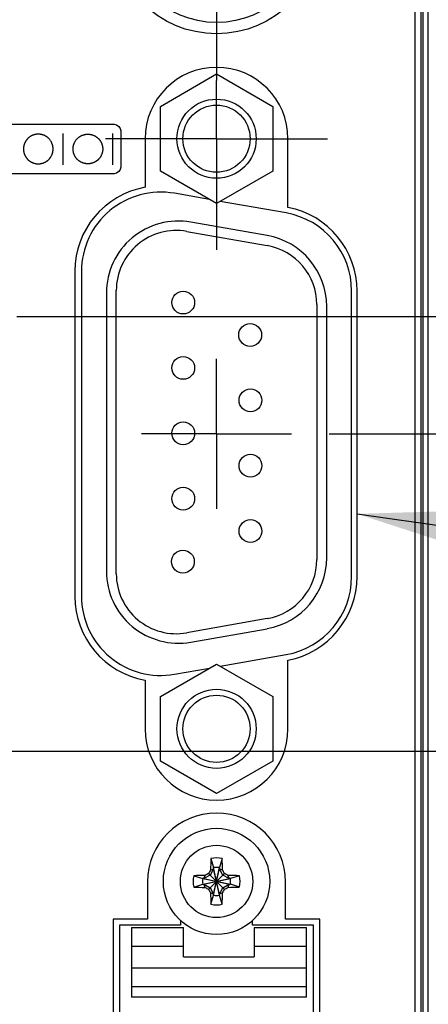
# Model space of a CAD drawing. Header units: inches. Extents: x 0.2 to 16.8, y 0.2 to 10.8.
# Tile 8 of 19: x 8.4 to 9.1, y 5.7 to 7.4. Entities that reach past the tile are written whole.
import ezdxf

# ---------------------------------------------------------------- set-up
doc = ezdxf.new("R2010")
doc.units = ezdxf.units.IN
doc.header["$LTSCALE"] = 0.935
doc.header["$MEASUREMENT"] = 0
doc.linetypes.add('CENTER', pattern=[0.6, 0.375, -0.075, 0.075, -0.075])
doc.layers.get('0').update_dxf_attribs({"linetype": 'CONTINUOUS'})
for name, color, linetype in [('DATUMCURVES', 7, 'CONTINUOUS'), ('DEFAULT_1', 7, 'CENTER'), ('DETAIL', 7, 'CONTINUOUS'), ('DIMENSIONS', 7, 'CONTINUOUS')]:
    doc.layers.add(name, color=color, linetype=linetype)
doc.styles.get("Standard").update_dxf_attribs({"font": 'txt', "width": 0.8})
doc.dimstyles.new('DIMSTYLE_1', dxfattribs={"dimtxt": 0.125, "dimasz": 0.18, "dimexe": 0.18, "dimexo": 0.0625, "dimgap": 0.09, "dimtad": 0, "dimtih": 1, "dimtoh": 1, "dimdec": 3, "dimzin": 4, "dimdsep": 46, "dimtxsty": 'STANDARD', "dimblk": '_FILLED', "dimblk1": '_FILLED', "dimblk2": '_FILLED', "dimcen": 0.09, "dimadec": 0, "dimazin": 0, "dimtp": 0.01, "dimtm": 0.01, "dimtfac": 1, "dimtdec": 3, "dimtofl": 0, "dimtmove": 0, "dimatfit": 3, "dimldrblk": '_FILLED', "dimfxl": 1, "dimtolj": 1, "dimtzin": 4, "dimarcsym": 0})
doc.dimstyles.get("Standard").update_dxf_attribs({"dimtxt": 0.125, "dimasz": 0.18, "dimexe": 0.18, "dimexo": 0.0625, "dimgap": 0.09, "dimtad": 0, "dimtih": 1, "dimtoh": 1, "dimdec": 3, "dimzin": 4, "dimdsep": 46, "dimtxsty": 'STANDARD', "dimblk": '_FILLED', "dimblk1": '_FILLED', "dimblk2": '_FILLED', "dimcen": 0.09, "dimadec": 0, "dimazin": 0, "dimtol": 1, "dimtp": 0.01, "dimtm": 0.01, "dimtfac": 1, "dimtdec": 3, "dimtofl": 0, "dimtmove": 0, "dimatfit": 3, "dimldrblk": '_FILLED', "dimfxl": 1, "dimtolj": 1, "dimtzin": 4, "dimarcsym": 0})

# ---------------------------------------------------------------- blocks, each defined once
blk = doc.blocks.new('*D7')
at = {"layer": 'DIMENSIONS', "color": 2, "linetype": 'CONTINUOUS'}
blk.add_line((8.9223, 6.7013), (10.0024, 6.7013), dxfattribs=at)
at = {"layer": 'DIMENSIONS', "color": 2, "linetype": 'CONTINUOUS', "insert": (10.0649, 6.7638), "char_height": 0.125, "width": 1.325, "attachment_point": 1, "line_spacing_factor": 0.9}
blk.add_mtext('3.427{\\Ftxt.shx;\\W1.000000;\\H0.125000; }[87.04]', dxfattribs=at)
blk = doc.blocks.new('_FILLED')
at = {"color": 0, "linetype": 'BYBLOCK'}
blk.add_solid([(0, 0), (-1, 0.1736), (-1, -0.1736)], dxfattribs=at)
blk = doc.blocks.new('*D8')
at = {"layer": 'DIMENSIONS', "color": 2, "linetype": 'CONTINUOUS'}
blk.add_line((8.4023, 6.8971), (10.0024, 6.8971), dxfattribs=at)
at = {"layer": 'DIMENSIONS', "color": 2, "linetype": 'CONTINUOUS', "insert": (10.0649, 6.9596), "char_height": 0.125, "width": 1.325, "attachment_point": 1, "line_spacing_factor": 0.9}
blk.add_mtext('3.623{\\Ftxt.shx;\\W1.000000;\\H0.125000; }[92.02]', dxfattribs=at)
blk = doc.blocks.new('*D9')
at = {"layer": 'DIMENSIONS', "color": 2, "linetype": 'CONTINUOUS'}
blk.add_line((9.0497, 7.5431), (10.0024, 7.5431), dxfattribs=at)
at = {"layer": 'DIMENSIONS', "color": 2, "linetype": 'CONTINUOUS', "insert": (10.0649, 7.6056), "char_height": 0.125, "width": 1.425, "attachment_point": 1, "line_spacing_factor": 0.9}
blk.add_mtext('4.269{\\Ftxt.shx;\\W1.000000;\\H0.125000; }[108.43]', dxfattribs=at)
blk = doc.blocks.new('*D10')
at = {"layer": 'DIMENSIONS', "color": 2, "linetype": 'CONTINUOUS'}
blk.add_line((8.8852, 8.0993), (10.0024, 8.0993), dxfattribs=at)
at = {"layer": 'DIMENSIONS', "color": 2, "linetype": 'CONTINUOUS', "insert": (10.0649, 8.1618), "char_height": 0.125, "width": 1.725, "attachment_point": 1, "line_spacing_factor": 0.9}
blk.add_mtext('2X 4.825{\\Ftxt.shx;\\W1.000000;\\H0.125000; }[122.55]', dxfattribs=at)
blk = doc.blocks.new('*D11')
at = {"layer": 'DIMENSIONS', "color": 2, "linetype": 'CONTINUOUS'}
blk.add_line((8.0239, 6.1723), (9.9426, 6.1723), dxfattribs=at)
at = {"layer": 'DIMENSIONS', "color": 2, "linetype": 'CONTINUOUS', "insert": (10.0051, 6.2348), "char_height": 0.125, "width": 1.325, "attachment_point": 1, "line_spacing_factor": 0.9}
blk.add_mtext('2.898{\\Ftxt.shx;\\W1.000000;\\H0.125000; }[73.61]', dxfattribs=at)
blk = doc.blocks.new('*D12')
at = {"layer": 'DIMENSIONS', "color": 2, "linetype": 'CONTINUOUS'}
for p, q in [((8.3534, 8.5064), (8.3534, 8.9298)), ((8.2148, 8.3332), (8.3534, 8.5064)), ((8.2148, 7.0846), (8.2148, 8.3332))]:
    blk.add_line(p, q, dxfattribs=at)
at = {"layer": 'DIMENSIONS', "color": 2, "linetype": 'CONTINUOUS', "insert": (8.2909, 8.9923), "char_height": 0.125, "width": 1.125, "attachment_point": 1, "rotation": 90, "line_spacing_factor": 0.9}
blk.add_mtext('.367{\\Ftxt.shx;\\W1.000000;\\H0.125000; }[9.32]', dxfattribs=at)
blk = doc.blocks.new('*D13')
at = {"layer": 'DIMENSIONS', "color": 2, "linetype": 'CONTINUOUS'}
blk.add_line((7.8802, 7.0846), (7.8802, 8.9298), dxfattribs=at)
at = {"layer": 'DIMENSIONS', "color": 2, "linetype": 'CONTINUOUS', "insert": (7.8177, 8.9923), "char_height": 0.125, "width": 1.225, "attachment_point": 1, "rotation": 90, "line_spacing_factor": 0.9}
blk.add_mtext('.701{\\Ftxt.shx;\\W1.000000;\\H0.125000; }[17.82]', dxfattribs=at)
blk = doc.blocks.new('*D14')
at = {"layer": 'DIMENSIONS', "color": 2, "linetype": 'CONTINUOUS'}
blk.add_line((7.5455, 7.0846), (7.5455, 8.9298), dxfattribs=at)
at = {"layer": 'DIMENSIONS', "color": 2, "linetype": 'CONTINUOUS', "insert": (7.483, 8.9923), "char_height": 0.125, "width": 1.325, "attachment_point": 1, "rotation": 90, "line_spacing_factor": 0.9}
blk.add_mtext('1.036{\\Ftxt.shx;\\W1.000000;\\H0.125000; }[26.32]', dxfattribs=at)
blk = doc.blocks.new('*D15')
at = {"layer": 'DIMENSIONS', "color": 2, "linetype": 'CONTINUOUS'}
blk.add_line((7.2109, 7.0846), (7.2109, 8.9298), dxfattribs=at)
at = {"layer": 'DIMENSIONS', "color": 2, "linetype": 'CONTINUOUS', "insert": (7.1484, 8.9923), "char_height": 0.125, "width": 1.325, "attachment_point": 1, "rotation": 90, "line_spacing_factor": 0.9}
blk.add_mtext('1.371{\\Ftxt.shx;\\W1.000000;\\H0.125000; }[34.82]', dxfattribs=at)
blk = doc.blocks.new('*D16')
at = {"layer": 'DIMENSIONS', "color": 2, "linetype": 'CONTINUOUS'}
blk.add_line((6.2298, 6.8323), (6.2298, 8.9298), dxfattribs=at)
at = {"layer": 'DIMENSIONS', "color": 2, "linetype": 'CONTINUOUS', "insert": (6.1673, 8.9923), "char_height": 0.125, "width": 1.325, "attachment_point": 1, "rotation": 90, "line_spacing_factor": 0.9}
blk.add_mtext('2.352{\\Ftxt.shx;\\W1.000000;\\H0.125000; }[59.74]', dxfattribs=at)
blk = doc.blocks.new('*D18')
at = {"layer": 'DIMENSIONS', "color": 2, "linetype": 'CONTINUOUS'}
blk.add_line((8.0927, 6.0923), (8.0927, 8.9326), dxfattribs=at)
at = {"layer": 'DIMENSIONS', "color": 2, "linetype": 'CONTINUOUS', "insert": (8.0302, 8.9951), "char_height": 0.125, "width": 1.225, "attachment_point": 1, "rotation": 90, "line_spacing_factor": 0.9}
blk.add_mtext('.489{\\Ftxt.shx;\\W1.000000;\\H0.125000; }[12.42]', dxfattribs=at)

msp = doc.modelspace()

# ---------------------------------------------------------------- linework, layer by layer
at = {"color": 7, "linetype": 'CONTINUOUS'}
for p, q in [((9.0757, 3.0794), (9.0757, 8.2173)), ((9.0657, 4.0913), (9.0657, 8.1876)), ((9.0786, 3.8173), (9.0786, 7.8173)), ((9.0872, 3.8173), (9.0872, 7.8173)), ((8.6412, 7.2473), (8.7347, 7.3013)), ((8.7347, 7.3013), (8.8282, 7.2473)), ((8.6412, 7.1393), (8.6412, 7.2473)), ((8.8282, 7.2473), (8.8282, 7.1393)), ((8.6157, 7.1933), (8.6157, 7.1123)), ((8.8537, 7.0788), (8.8537, 7.1933)), ((8.7347, 7.0853), (8.6412, 7.1393)), ((8.8282, 7.1393), (8.7347, 7.0853)), ((8.7232, 7.092), (8.6646, 7.1023)), ((8.8506, 7.0695), (8.7408, 7.0889)), ((8.819, 7.0319), (8.692, 7.0543)), ((8.685, 7.0388), (8.819, 7.0151)), ((8.4987, 6.9725), (8.4987, 6.4301)), ((8.5097, 6.9723), (8.5097, 6.4303)), ((8.5512, 6.9361), (8.5512, 6.4721)), ((8.5677, 6.4679), (8.5677, 6.9403)), ((8.9597, 6.4631), (8.9597, 6.9395)), ((8.9687, 6.4632), (8.9687, 6.9394)), ((8.9017, 6.9166), (8.9017, 6.4916)), ((8.9182, 6.4945), (8.9182, 6.9137)), ((8.819, 6.3931), (8.685, 6.3695)), ((8.692, 6.3539), (8.819, 6.3763)), ((8.7408, 6.3137), (8.8506, 6.3331)), ((8.8537, 6.2093), (8.8537, 6.3238)), ((8.6412, 6.2633), (8.7347, 6.3173)), ((8.6646, 6.3003), (8.7232, 6.3106)), ((8.7347, 6.3173), (8.8282, 6.2633)), ((8.6157, 6.2903), (8.6157, 6.2093)), ((8.6412, 6.1553), (8.6412, 6.2633)), ((8.8282, 6.2633), (8.8282, 6.1553)), ((8.7347, 6.1013), (8.6412, 6.1553)), ((8.8282, 6.1553), (8.7347, 6.1013)), ((8.7252, 5.9928), (8.7299, 5.9778)), ((8.7299, 5.9778), (8.7299, 5.9759)), ((8.7299, 5.9318), (8.7394, 5.9778)), ((8.7394, 5.9318), (8.7299, 5.9778)), ((8.7441, 5.9928), (8.7394, 5.9778)), ((8.7394, 5.9759), (8.7394, 5.9778)), ((8.6966, 5.9643), (8.7116, 5.9595)), ((8.7239, 5.9655), (8.7135, 5.9595)), ((8.7135, 5.9595), (8.7157, 5.9648)), ((8.7214, 5.9416), (8.7479, 5.9681)), ((8.7214, 5.9681), (8.7479, 5.9416)), ((8.7299, 5.9759), (8.7239, 5.9655)), ((8.7247, 5.9737), (8.7299, 5.9759)), ((8.7299, 5.9337), (8.7394, 5.9759)), ((8.7394, 5.9337), (8.7299, 5.9759)), ((8.7446, 5.9737), (8.7394, 5.9759)), ((8.7454, 5.9655), (8.7394, 5.9759)), ((8.7558, 5.9595), (8.7454, 5.9655)), ((8.7536, 5.9648), (8.7558, 5.9595)), ((8.7727, 5.9643), (8.7577, 5.9595)), ((8.6197, 5.9538), (8.6197, 5.8918)), ((8.6966, 5.9454), (8.7116, 5.9501)), ((8.7116, 5.9501), (8.7577, 5.9595)), ((8.7135, 5.9595), (8.7116, 5.9595)), ((8.7116, 5.9595), (8.7577, 5.9501)), ((8.7116, 5.9501), (8.7135, 5.9501)), ((8.7135, 5.9501), (8.7558, 5.9595)), ((8.7135, 5.9595), (8.7558, 5.9501)), ((8.7135, 5.9501), (8.7239, 5.9441)), ((8.7157, 5.9449), (8.7135, 5.9501)), ((8.7239, 5.9441), (8.7299, 5.9337)), ((8.7394, 5.9337), (8.7454, 5.9441)), ((8.7454, 5.9441), (8.7558, 5.9501)), ((8.7558, 5.9501), (8.7536, 5.9449)), ((8.7577, 5.9595), (8.7558, 5.9595)), ((8.7558, 5.9501), (8.7577, 5.9501)), ((8.7727, 5.9454), (8.7577, 5.9501)), ((8.8497, 5.8918), (8.8497, 5.9538)), ((8.7299, 5.9337), (8.7247, 5.9359)), ((8.7252, 5.9168), (8.7299, 5.9318)), ((8.7299, 5.9337), (8.7299, 5.9318)), ((8.7446, 5.9359), (8.7394, 5.9337)), ((8.7394, 5.9318), (8.7394, 5.9337)), ((8.7441, 5.9168), (8.7394, 5.9318)), ((8.6197, 5.8918), (8.5627, 5.8918)), ((8.5627, 5.8918), (8.5627, 4.5348)), ((8.6747, 5.8816), (8.5732, 5.8816)), ((8.5732, 5.8816), (8.5732, 4.5446)), ((8.6747, 5.8897), (8.6747, 5.8816)), ((8.7947, 5.8816), (8.7947, 5.8897)), ((8.8962, 5.8816), (8.7947, 5.8816)), ((8.9067, 5.8918), (8.8497, 5.8918)), ((8.8962, 4.5446), (8.8962, 5.8816)), ((8.9067, 4.5348), (8.9067, 5.8918)), ((8.5929, 5.878), (8.6795, 5.878)), ((8.5929, 5.878), (8.5929, 5.7619)), ((8.6795, 5.8288), (8.6795, 5.878)), ((8.7976, 5.878), (8.8843, 5.878)), ((8.7976, 5.878), (8.7976, 5.8288)), ((8.8843, 5.7619), (8.8843, 5.878)), ((8.6795, 5.8465), (8.5929, 5.8465)), ((8.8843, 5.8465), (8.7976, 5.8465)), ((8.6795, 5.8288), (8.7976, 5.8288)), ((8.5929, 5.8105), (8.8843, 5.8105)), ((8.8843, 5.7792), (8.5929, 5.7792)), ((8.8843, 5.7619), (8.5929, 5.7619))]:
    msp.add_line(p, q, dxfattribs=at)
for centre, radius in [((8.7347, 7.5433), 0.175), ((8.7347, 7.5431), 0.156), ((8.7347, 7.1933), 0.066), ((8.7347, 7.1933), 0.056), ((8.6792, 6.9201), 0.019), ((8.7907, 6.8661), 0.019), ((8.6792, 6.8111), 0.019), ((8.7912, 6.7571), 0.019), ((8.6792, 6.7021), 0.019), ((8.7912, 6.6481), 0.019), ((8.6792, 6.5931), 0.019), ((8.7912, 6.5391), 0.019), ((8.6787, 6.4881), 0.019), ((8.7347, 6.2093), 0.066), ((8.7347, 6.2093), 0.056), ((8.7347, 5.9548), 0.0886), ((8.7347, 5.9548), 0.0603)]:
    msp.add_circle(centre, radius, dxfattribs=at)
for centre, radius, start, end in [((8.7347, 7.1933), 0.119, 0, 180), ((8.6407, 6.9725), 0.142, 100.1401, 180), ((8.6417, 6.9723), 0.132, 80, 180), ((8.8267, 6.9394), 0.142, 0, 79.039), ((8.8277, 6.9395), 0.132, 0, 80), ((8.6712, 6.9361), 0.12, 80, 180), ((8.6677, 6.9403), 0.1, 80, 180), ((8.7982, 6.9137), 0.12, 0, 80), ((8.8017, 6.9166), 0.1, 0, 80), ((8.7982, 6.4945), 0.12, 280, 360), ((8.8017, 6.4916), 0.1, 280, 360), ((8.6712, 6.4721), 0.12, 180, 280), ((8.6677, 6.4679), 0.1, 180, 280), ((8.8277, 6.4631), 0.132, 280, 360), ((8.8267, 6.4632), 0.142, 280.961, 360), ((8.6407, 6.4301), 0.142, 180, 259.8599), ((8.6417, 6.4303), 0.132, 180, 280), ((8.7347, 6.2093), 0.119, 180, 360), ((8.7347, 5.9538), 0.115, 0, 180), ((8.7347, 5.9548), 0.0392, 76.0423, 103.9577), ((9.7788, 5.956), 1.0542, 177.9972, 179.0361), ((8.7347, 5.9548), 0.0235, 78.4043, 101.5957), ((7.7093, 5.9565), 1.0354, 0.9545, 2.0122), ((8.7347, 5.9548), 0.0392, 166.0423, 193.9577), ((8.733, 4.9295), 1.0354, 90.9545, 92.0122), ((9.5815, 4.4879), 1.7119, 120.161, 120.3803), ((10.204, 5.1065), 1.7148, 149.6199, 149.8389), ((7.2678, 5.1079), 1.7119, 30.161, 30.3803), ((7.8863, 4.4854), 1.7148, 59.6199, 59.8389), ((8.7358, 4.9107), 1.0542, 87.9972, 89.0361), ((8.7347, 5.9548), 0.0392, 346.0423, 13.9577), ((8.7335, 6.9989), 1.0542, 267.9972, 269.0361), ((8.7347, 5.9548), 0.0235, 168.4043, 191.5957), ((9.583, 7.4242), 1.7148, 239.6199, 239.8389), ((7.8878, 7.4217), 1.7119, 300.161, 300.3803), ((8.7363, 6.9802), 1.0354, 270.9545, 272.0122), ((8.7347, 5.9548), 0.0235, 348.4043, 11.5957), ((10.2016, 6.8017), 1.7119, 210.161, 210.3803), ((9.76, 5.9532), 1.0354, 180.9545, 182.0122), ((8.7347, 5.9548), 0.0235, 258.4043, 281.5957), ((7.6905, 5.9536), 1.0542, 357.9972, 359.0361), ((7.2653, 6.8031), 1.7148, 329.6199, 329.8389), ((8.7347, 5.9548), 0.0392, 256.0423, 283.9577)]:
    msp.add_arc(centre, radius, start, end, dxfattribs=at)
at = {"layer": 'DATUMCURVES', "color": 40, "linetype": 'CONTINUOUS'}
for p, q in [((8.3937, 7.2175), (8.5644, 7.2175)), ((8.4187, 7.1919), (8.4185, 7.1915)), ((8.419, 7.1922), (8.4187, 7.1919)), ((8.4192, 7.1924), (8.419, 7.1922)), ((8.4195, 7.1928), (8.4192, 7.1924)), ((8.4198, 7.1931), (8.4195, 7.1928)), ((8.4201, 7.1935), (8.4198, 7.1931)), ((8.4205, 7.1938), (8.4201, 7.1935)), ((8.4209, 7.1941), (8.4205, 7.1938)), ((8.4212, 7.1945), (8.4209, 7.1941)), ((8.4217, 7.1948), (8.4212, 7.1945)), ((8.4221, 7.1951), (8.4217, 7.1948)), ((8.4224, 7.1955), (8.4221, 7.1951)), ((8.4228, 7.1958), (8.4224, 7.1955)), ((8.4232, 7.1961), (8.4228, 7.1958)), ((8.4237, 7.1964), (8.4232, 7.1961)), ((8.4241, 7.1966), (8.4237, 7.1964)), ((8.4244, 7.197), (8.4241, 7.1966)), ((8.4249, 7.1972), (8.4244, 7.197)), ((8.4253, 7.1974), (8.4249, 7.1972)), ((8.4256, 7.1976), (8.4253, 7.1974)), ((8.426, 7.1979), (8.4256, 7.1976)), ((8.4263, 7.1981), (8.426, 7.1979)), ((8.4268, 7.1982), (8.4263, 7.1981)), ((8.4272, 7.1985), (8.4268, 7.1982)), ((8.4276, 7.1987), (8.4272, 7.1985)), ((8.4284, 7.199), (8.4276, 7.1987)), ((8.4289, 7.1991), (8.4284, 7.199)), ((8.4293, 7.1993), (8.4289, 7.1991)), ((8.4298, 7.1995), (8.4293, 7.1993)), ((8.4302, 7.1997), (8.4298, 7.1995)), ((8.4307, 7.1998), (8.4302, 7.1997)), ((8.4311, 7.1999), (8.4307, 7.1998)), ((8.4316, 7.2001), (8.4311, 7.1999)), ((8.4321, 7.2002), (8.4316, 7.2001)), ((8.4326, 7.2003), (8.4321, 7.2002)), ((8.433, 7.2004), (8.4326, 7.2003)), ((8.4334, 7.2005), (8.433, 7.2004)), ((8.4338, 7.2006), (8.4334, 7.2005)), ((8.4342, 7.2007), (8.4338, 7.2006)), ((8.4346, 7.2007), (8.4342, 7.2007)), ((8.4349, 7.2007), (8.4346, 7.2007)), ((8.4353, 7.2007), (8.4349, 7.2007)), ((8.4357, 7.2008), (8.4353, 7.2007)), ((8.4364, 7.2008), (8.4357, 7.2008)), ((8.4367, 7.2009), (8.4364, 7.2008)), ((8.4388, 7.2009), (8.4367, 7.2009)), ((8.4392, 7.2008), (8.4388, 7.2009)), ((8.44, 7.2008), (8.4392, 7.2008)), ((8.4404, 7.2007), (8.44, 7.2008)), ((8.4408, 7.2007), (8.4404, 7.2007)), ((8.4412, 7.2007), (8.4408, 7.2007)), ((8.4416, 7.2006), (8.4412, 7.2007)), ((8.4421, 7.2005), (8.4416, 7.2006)), ((8.4425, 7.2004), (8.4421, 7.2005)), ((8.4429, 7.2003), (8.4425, 7.2004)), ((8.4434, 7.2002), (8.4429, 7.2003)), ((8.4438, 7.2002), (8.4434, 7.2002)), ((8.4442, 7.2), (8.4438, 7.2002)), ((8.4447, 7.1999), (8.4442, 7.2)), ((8.4451, 7.1998), (8.4447, 7.1999)), ((8.4455, 7.1997), (8.4451, 7.1998)), ((8.4458, 7.1995), (8.4455, 7.1997)), ((8.4463, 7.1994), (8.4458, 7.1995)), ((8.4467, 7.1992), (8.4463, 7.1994)), ((8.447, 7.1991), (8.4467, 7.1992)), ((8.4474, 7.199), (8.447, 7.1991)), ((8.4478, 7.1988), (8.4474, 7.199)), ((8.4481, 7.1987), (8.4478, 7.1988)), ((8.4485, 7.1985), (8.4481, 7.1987)), ((8.4489, 7.1983), (8.4485, 7.1985)), ((8.4492, 7.1981), (8.4489, 7.1983)), ((8.4499, 7.1978), (8.4492, 7.1981)), ((8.4501, 7.1976), (8.4499, 7.1978)), ((8.4505, 7.1975), (8.4501, 7.1976)), ((8.4507, 7.1972), (8.4505, 7.1975)), ((8.4511, 7.1971), (8.4507, 7.1972)), ((8.4513, 7.1969), (8.4511, 7.1971)), ((8.4515, 7.1967), (8.4513, 7.1969)), ((8.4518, 7.1965), (8.4515, 7.1967)), ((8.4521, 7.1965), (8.4518, 7.1965)), ((8.4523, 7.1963), (8.4521, 7.1965)), ((8.4525, 7.1961), (8.4523, 7.1963)), ((8.4527, 7.1959), (8.4525, 7.1961)), ((8.4531, 7.1957), (8.4527, 7.1959)), ((8.4533, 7.1955), (8.4531, 7.1957)), ((8.4536, 7.1951), (8.4533, 7.1955)), ((8.454, 7.1949), (8.4536, 7.1951)), ((8.4544, 7.1945), (8.454, 7.1949)), ((8.4548, 7.194), (8.4544, 7.1945)), ((8.4553, 7.1935), (8.4548, 7.194)), ((8.4559, 7.193), (8.4553, 7.1935)), ((8.4565, 7.1924), (8.4559, 7.193)), ((8.4571, 7.1916), (8.4565, 7.1924)), ((8.4791, 7.1498), (8.4791, 7.2023)), ((8.5011, 7.1916), (8.5017, 7.1924)), ((8.5017, 7.1924), (8.5023, 7.193)), ((8.5023, 7.193), (8.5029, 7.1935)), ((8.5029, 7.1935), (8.5034, 7.194)), ((8.5034, 7.194), (8.5038, 7.1945)), ((8.5038, 7.1945), (8.5042, 7.1949)), ((8.5042, 7.1949), (8.5046, 7.1951)), ((8.5046, 7.1951), (8.5049, 7.1955)), ((8.5049, 7.1955), (8.5051, 7.1957)), ((8.5051, 7.1957), (8.5055, 7.1959)), ((8.5055, 7.1959), (8.5057, 7.1961)), ((8.5057, 7.1961), (8.5059, 7.1963)), ((8.5059, 7.1963), (8.5062, 7.1965)), ((8.5062, 7.1965), (8.5064, 7.1965)), ((8.5064, 7.1965), (8.5066, 7.1967)), ((8.5066, 7.1967), (8.5069, 7.1969)), ((8.5069, 7.1969), (8.5072, 7.1971)), ((8.5072, 7.1971), (8.5075, 7.1972)), ((8.5075, 7.1972), (8.5078, 7.1975)), ((8.5078, 7.1975), (8.5081, 7.1976)), ((8.5081, 7.1976), (8.5083, 7.1978)), ((8.5083, 7.1978), (8.5087, 7.198)), ((8.5087, 7.198), (8.509, 7.1981)), ((8.509, 7.1981), (8.5094, 7.1983)), ((8.5094, 7.1983), (8.5097, 7.1985)), ((8.5097, 7.1985), (8.5101, 7.1987)), ((8.5101, 7.1987), (8.5104, 7.1988)), ((8.5104, 7.1988), (8.5108, 7.199)), ((8.5108, 7.199), (8.5112, 7.1991)), ((8.5112, 7.1991), (8.5115, 7.1992)), ((8.5115, 7.1992), (8.512, 7.1994)), ((8.512, 7.1994), (8.5124, 7.1995)), ((8.5124, 7.1995), (8.5127, 7.1997)), ((8.5127, 7.1997), (8.5131, 7.1998)), ((8.5131, 7.1998), (8.5135, 7.1999)), ((8.5135, 7.1999), (8.514, 7.2)), ((8.514, 7.2), (8.5144, 7.2002)), ((8.5144, 7.2002), (8.5148, 7.2002)), ((8.5148, 7.2002), (8.5153, 7.2003)), ((8.5153, 7.2003), (8.5157, 7.2004)), ((8.5157, 7.2004), (8.5161, 7.2005)), ((8.5161, 7.2005), (8.5166, 7.2006)), ((8.5166, 7.2006), (8.517, 7.2007)), ((8.517, 7.2007), (8.5174, 7.2007)), ((8.5174, 7.2007), (8.5178, 7.2007)), ((8.5178, 7.2007), (8.5183, 7.2008)), ((8.5183, 7.2008), (8.519, 7.2008)), ((8.519, 7.2008), (8.5194, 7.2009)), ((8.5194, 7.2009), (8.5215, 7.2009)), ((8.5215, 7.2009), (8.5219, 7.2008)), ((8.5219, 7.2008), (8.5225, 7.2008)), ((8.5225, 7.2008), (8.5229, 7.2007)), ((8.5229, 7.2007), (8.5233, 7.2007)), ((8.5233, 7.2007), (8.5236, 7.2007)), ((8.5236, 7.2007), (8.5239, 7.2007)), ((8.5239, 7.2007), (8.5244, 7.2006)), ((8.5244, 7.2006), (8.5248, 7.2005)), ((8.5248, 7.2005), (8.5252, 7.2004)), ((8.5252, 7.2004), (8.5256, 7.2003)), ((8.5256, 7.2003), (8.5261, 7.2002)), ((8.5261, 7.2002), (8.5266, 7.2001)), ((8.5266, 7.2001), (8.5271, 7.1999)), ((8.5271, 7.1999), (8.5275, 7.1998)), ((8.5275, 7.1998), (8.528, 7.1997)), ((8.528, 7.1997), (8.5284, 7.1995)), ((8.5284, 7.1995), (8.5289, 7.1993)), ((8.5289, 7.1993), (8.5293, 7.1991)), ((8.5293, 7.1991), (8.5302, 7.1988)), ((8.5302, 7.1988), (8.5306, 7.1987)), ((8.5306, 7.1987), (8.531, 7.1985)), ((8.531, 7.1985), (8.5314, 7.1982)), ((8.5314, 7.1982), (8.5318, 7.1981)), ((8.5318, 7.1981), (8.5322, 7.1979)), ((8.5322, 7.1979), (8.5326, 7.1976)), ((8.5326, 7.1976), (8.533, 7.1974)), ((8.533, 7.1974), (8.5334, 7.1972)), ((8.5334, 7.1972), (8.5338, 7.197)), ((8.5338, 7.197), (8.5341, 7.1966)), ((8.5341, 7.1966), (8.5345, 7.1964)), ((8.5345, 7.1964), (8.535, 7.1961)), ((8.535, 7.1961), (8.5354, 7.1958)), ((8.5354, 7.1958), (8.5358, 7.1955)), ((8.5358, 7.1955), (8.5361, 7.1951)), ((8.5361, 7.1951), (8.5366, 7.1948)), ((8.5366, 7.1948), (8.537, 7.1945)), ((8.537, 7.1945), (8.5373, 7.1941)), ((8.5373, 7.1941), (8.5377, 7.1938)), ((8.5377, 7.1938), (8.5384, 7.1931)), ((8.5384, 7.1931), (8.5386, 7.1928)), ((8.5386, 7.1928), (8.539, 7.1924)), ((8.539, 7.1924), (8.5392, 7.1922)), ((8.5392, 7.1922), (8.5395, 7.1919)), ((8.5395, 7.1919), (8.5397, 7.1915)), ((8.5617, 7.1498), (8.5617, 7.2023)), ((8.5754, 7.2065), (8.5754, 7.1459)), ((8.4132, 7.1772), (8.4131, 7.1768)), ((8.4131, 7.1768), (8.4131, 7.176)), ((8.4131, 7.176), (8.4132, 7.1756)), ((8.4133, 7.1794), (8.4132, 7.1791)), ((8.4132, 7.1791), (8.4132, 7.1787)), ((8.4132, 7.1787), (8.4132, 7.1783)), ((8.4132, 7.1783), (8.4132, 7.1772)), ((8.4132, 7.1756), (8.4132, 7.1743)), ((8.4134, 7.1802), (8.4133, 7.1798)), ((8.4133, 7.1798), (8.4133, 7.1794)), ((8.4135, 7.1805), (8.4134, 7.1802)), ((8.4136, 7.1809), (8.4135, 7.1805)), ((8.4137, 7.1813), (8.4136, 7.1809)), ((8.4138, 7.1817), (8.4137, 7.1813)), ((8.4139, 7.1824), (8.4138, 7.1821)), ((8.4138, 7.1821), (8.4138, 7.1817)), ((8.414, 7.1829), (8.4139, 7.1824)), ((8.4141, 7.1832), (8.414, 7.1829)), ((8.4142, 7.1836), (8.4141, 7.1832)), ((8.4143, 7.184), (8.4142, 7.1836)), ((8.4145, 7.1844), (8.4143, 7.184)), ((8.4147, 7.1848), (8.4145, 7.1844)), ((8.4148, 7.1851), (8.4147, 7.1848)), ((8.4149, 7.1856), (8.4148, 7.1851)), ((8.4151, 7.186), (8.4149, 7.1856)), ((8.4153, 7.1863), (8.4151, 7.186)), ((8.4155, 7.1867), (8.4153, 7.1863)), ((8.4157, 7.1871), (8.4155, 7.1867)), ((8.4158, 7.1875), (8.4157, 7.1871)), ((8.4161, 7.1879), (8.4158, 7.1875)), ((8.4163, 7.1882), (8.4161, 7.1879)), ((8.4164, 7.1886), (8.4163, 7.1882)), ((8.4167, 7.189), (8.4164, 7.1886)), ((8.4169, 7.1893), (8.4167, 7.189)), ((8.4171, 7.1897), (8.4169, 7.1893)), ((8.4173, 7.19), (8.4171, 7.1897)), ((8.4175, 7.1903), (8.4173, 7.19)), ((8.4177, 7.1906), (8.4175, 7.1903)), ((8.418, 7.1909), (8.4177, 7.1906)), ((8.4182, 7.1913), (8.418, 7.1909)), ((8.4185, 7.1915), (8.4182, 7.1913)), ((8.4578, 7.1908), (8.4571, 7.1916)), ((8.4584, 7.1899), (8.4578, 7.1908)), ((8.4588, 7.1892), (8.4584, 7.1899)), ((8.4592, 7.1885), (8.4588, 7.1892)), ((8.4596, 7.1878), (8.4592, 7.1885)), ((8.4599, 7.1871), (8.4596, 7.1878)), ((8.4602, 7.1866), (8.4599, 7.1871)), ((8.4604, 7.186), (8.4602, 7.1866)), ((8.4606, 7.1856), (8.4604, 7.186)), ((8.4609, 7.185), (8.4606, 7.1856)), ((8.461, 7.1845), (8.4609, 7.185)), ((8.4612, 7.1841), (8.461, 7.1845)), ((8.4614, 7.1837), (8.4612, 7.1841)), ((8.4614, 7.1833), (8.4614, 7.1837)), ((8.4616, 7.183), (8.4614, 7.1833)), ((8.4617, 7.1825), (8.4616, 7.183)), ((8.4618, 7.1822), (8.4617, 7.1825)), ((8.4619, 7.1819), (8.4618, 7.1822)), ((8.462, 7.1814), (8.4619, 7.1819)), ((8.462, 7.1811), (8.462, 7.1814)), ((8.4621, 7.1808), (8.462, 7.1811)), ((8.4621, 7.1803), (8.4621, 7.1808)), ((8.4622, 7.18), (8.4621, 7.1803)), ((8.4623, 7.1796), (8.4622, 7.18)), ((8.4623, 7.1792), (8.4623, 7.1796)), ((8.4624, 7.1787), (8.4623, 7.1792)), ((8.4624, 7.1782), (8.4624, 7.1787)), ((8.4625, 7.1778), (8.4624, 7.1782)), ((8.4625, 7.1748), (8.4625, 7.1778)), ((8.4957, 7.1778), (8.4958, 7.1782)), ((8.4957, 7.1748), (8.4957, 7.1778)), ((8.4958, 7.1787), (8.4959, 7.1792)), ((8.4958, 7.1782), (8.4958, 7.1787)), ((8.4959, 7.1796), (8.496, 7.18)), ((8.4959, 7.1792), (8.4959, 7.1796)), ((8.496, 7.18), (8.4961, 7.1803)), ((8.4961, 7.1811), (8.4962, 7.1814)), ((8.4961, 7.1808), (8.4961, 7.1811)), ((8.4961, 7.1803), (8.4961, 7.1808)), ((8.4962, 7.1814), (8.4963, 7.1819)), ((8.4963, 7.1819), (8.4964, 7.1822)), ((8.4964, 7.1822), (8.4965, 7.1825)), ((8.4965, 7.1825), (8.4967, 7.183)), ((8.4967, 7.1833), (8.4968, 7.1837)), ((8.4967, 7.183), (8.4967, 7.1833)), ((8.4968, 7.1837), (8.497, 7.1841)), ((8.497, 7.1841), (8.4971, 7.1845)), ((8.4971, 7.1845), (8.4973, 7.185)), ((8.4973, 7.185), (8.4976, 7.1856)), ((8.4976, 7.1856), (8.4977, 7.186)), ((8.4977, 7.186), (8.498, 7.1866)), ((8.498, 7.1866), (8.4983, 7.1871)), ((8.4983, 7.1871), (8.4986, 7.1878)), ((8.4986, 7.1878), (8.499, 7.1885)), ((8.499, 7.1885), (8.4993, 7.1892)), ((8.4993, 7.1892), (8.4999, 7.1899)), ((8.4999, 7.1899), (8.5003, 7.1908)), ((8.5003, 7.1908), (8.5011, 7.1916)), ((8.5397, 7.1915), (8.54, 7.1913)), ((8.54, 7.1913), (8.5403, 7.1909)), ((8.5403, 7.1909), (8.5405, 7.1906)), ((8.5405, 7.1906), (8.5407, 7.1903)), ((8.5407, 7.1903), (8.5409, 7.19)), ((8.5409, 7.19), (8.5411, 7.1897)), ((8.5411, 7.1897), (8.5413, 7.1893)), ((8.5413, 7.1893), (8.5415, 7.189)), ((8.5415, 7.189), (8.5418, 7.1886)), ((8.5418, 7.1886), (8.5419, 7.1882)), ((8.5419, 7.1882), (8.5421, 7.1879)), ((8.5421, 7.1879), (8.5423, 7.1875)), ((8.5423, 7.1875), (8.5425, 7.1871)), ((8.5425, 7.1871), (8.5427, 7.1867)), ((8.5427, 7.1867), (8.5429, 7.1863)), ((8.5429, 7.1863), (8.5431, 7.186)), ((8.5431, 7.186), (8.5433, 7.1856)), ((8.5433, 7.1856), (8.5435, 7.1851)), ((8.5435, 7.1851), (8.5435, 7.1848)), ((8.5435, 7.1848), (8.5439, 7.184)), ((8.5439, 7.184), (8.5439, 7.1836)), ((8.5439, 7.1836), (8.5441, 7.1832)), ((8.5441, 7.1832), (8.5442, 7.1829)), ((8.5442, 7.1829), (8.5444, 7.1821)), ((8.5444, 7.1821), (8.5445, 7.1817)), ((8.5445, 7.1817), (8.5445, 7.1813)), ((8.5445, 7.1813), (8.5446, 7.1809)), ((8.5446, 7.1809), (8.5447, 7.1805)), ((8.5447, 7.1805), (8.5448, 7.1802)), ((8.5448, 7.1802), (8.5449, 7.1798)), ((8.5449, 7.1798), (8.5449, 7.1794)), ((8.5449, 7.1794), (8.5449, 7.1791)), ((8.5449, 7.1791), (8.5449, 7.1787)), ((8.5449, 7.1787), (8.5451, 7.1783)), ((8.5451, 7.1783), (8.5451, 7.1772)), ((8.5451, 7.1772), (8.5451, 7.1768)), ((8.5451, 7.1768), (8.5451, 7.176)), ((8.5451, 7.176), (8.5451, 7.1756)), ((8.5451, 7.1756), (8.5451, 7.1743)), ((8.4132, 7.1743), (8.4132, 7.1738)), ((8.4132, 7.1738), (8.4133, 7.1734)), ((8.4133, 7.1734), (8.4133, 7.1729)), ((8.4133, 7.1729), (8.4134, 7.1725)), ((8.4134, 7.1725), (8.4135, 7.1719)), ((8.4135, 7.1719), (8.4136, 7.1715)), ((8.4136, 7.1715), (8.4137, 7.171)), ((8.4137, 7.171), (8.4138, 7.1705)), ((8.4138, 7.1705), (8.4139, 7.17)), ((8.4139, 7.17), (8.414, 7.1696)), ((8.414, 7.1696), (8.4142, 7.1691)), ((8.4142, 7.1691), (8.4143, 7.1687)), ((8.4143, 7.1687), (8.4144, 7.1683)), ((8.4144, 7.1683), (8.4146, 7.1678)), ((8.4146, 7.1678), (8.4148, 7.1673)), ((8.4148, 7.1673), (8.4149, 7.1669)), ((8.4149, 7.1669), (8.4151, 7.1666)), ((8.4151, 7.1666), (8.4153, 7.1662)), ((8.4153, 7.1662), (8.4154, 7.1657)), ((8.4154, 7.1657), (8.4156, 7.1654)), ((8.4156, 7.1654), (8.4158, 7.165)), ((8.4158, 7.165), (8.4159, 7.1646)), ((8.4159, 7.1646), (8.4162, 7.1643)), ((8.4162, 7.1643), (8.4164, 7.164)), ((8.4164, 7.164), (8.4165, 7.1636)), ((8.4165, 7.1636), (8.4167, 7.1634)), ((8.4167, 7.1634), (8.4169, 7.163)), ((8.4169, 7.163), (8.417, 7.1627)), ((8.417, 7.1627), (8.4173, 7.1625)), ((8.4173, 7.1625), (8.4174, 7.1622)), ((8.4174, 7.1622), (8.4176, 7.1619)), ((8.4176, 7.1619), (8.4179, 7.1616)), ((8.4179, 7.1616), (8.418, 7.1614)), ((8.418, 7.1614), (8.4183, 7.161)), ((8.4183, 7.161), (8.4185, 7.1608)), ((8.4185, 7.1608), (8.4188, 7.1604)), ((8.4188, 7.1604), (8.419, 7.1601)), ((8.419, 7.1601), (8.4193, 7.1599)), ((8.4193, 7.1599), (8.4196, 7.1595)), ((8.4196, 7.1595), (8.4199, 7.1592)), ((8.4199, 7.1592), (8.4201, 7.1589)), ((8.4201, 7.1589), (8.4205, 7.1586)), ((8.4552, 7.1586), (8.4554, 7.1589)), ((8.4554, 7.1589), (8.4558, 7.1592)), ((8.4558, 7.1592), (8.456, 7.1595)), ((8.456, 7.1595), (8.4562, 7.1598)), ((8.4562, 7.1598), (8.4566, 7.1601)), ((8.4566, 7.1601), (8.4568, 7.1604)), ((8.4568, 7.1604), (8.4571, 7.1608)), ((8.4571, 7.1608), (8.4574, 7.1611)), ((8.4574, 7.1611), (8.4576, 7.1614)), ((8.4576, 7.1614), (8.4578, 7.1618)), ((8.4578, 7.1618), (8.4581, 7.1621)), ((8.4581, 7.1621), (8.4584, 7.1625)), ((8.4584, 7.1625), (8.4585, 7.1628)), ((8.4585, 7.1628), (8.4588, 7.1631)), ((8.4588, 7.1631), (8.459, 7.1636)), ((8.459, 7.1636), (8.4592, 7.1639)), ((8.4592, 7.1639), (8.4594, 7.1643)), ((8.4594, 7.1643), (8.4599, 7.1651)), ((8.4599, 7.1651), (8.46, 7.1655)), ((8.46, 7.1655), (8.4602, 7.1658)), ((8.4602, 7.1658), (8.4604, 7.1662)), ((8.4604, 7.1662), (8.4606, 7.1666)), ((8.4606, 7.1666), (8.4608, 7.1671)), ((8.4608, 7.1671), (8.4609, 7.1675)), ((8.4609, 7.1675), (8.461, 7.168)), ((8.461, 7.168), (8.4612, 7.1684)), ((8.4612, 7.1684), (8.4614, 7.1688)), ((8.4614, 7.1688), (8.4616, 7.1693)), ((8.4616, 7.1699), (8.4618, 7.1703)), ((8.4616, 7.1693), (8.4616, 7.1699)), ((8.4618, 7.1703), (8.4621, 7.1723)), ((8.4621, 7.1723), (8.4622, 7.1728)), ((8.4622, 7.1728), (8.4623, 7.1733)), ((8.4623, 7.1733), (8.4624, 7.1738)), ((8.4624, 7.1743), (8.4625, 7.1748)), ((8.4624, 7.1738), (8.4624, 7.1743)), ((8.4958, 7.1743), (8.4957, 7.1748)), ((8.4958, 7.1738), (8.4958, 7.1743)), ((8.4959, 7.1733), (8.4958, 7.1738)), ((8.496, 7.1728), (8.4959, 7.1733)), ((8.4961, 7.1723), (8.496, 7.1728)), ((8.4962, 7.1713), (8.4961, 7.1723)), ((8.4963, 7.1708), (8.4962, 7.1713)), ((8.4964, 7.1703), (8.4963, 7.1708)), ((8.4966, 7.1699), (8.4964, 7.1703)), ((8.4967, 7.1693), (8.4966, 7.1699)), ((8.4968, 7.1688), (8.4967, 7.1693)), ((8.497, 7.1684), (8.4968, 7.1688)), ((8.4971, 7.168), (8.497, 7.1684)), ((8.4973, 7.1675), (8.4971, 7.168)), ((8.4974, 7.1671), (8.4973, 7.1675)), ((8.4976, 7.1666), (8.4974, 7.1671)), ((8.4978, 7.1662), (8.4976, 7.1666)), ((8.498, 7.1658), (8.4978, 7.1662)), ((8.4982, 7.1655), (8.498, 7.1658)), ((8.4983, 7.1651), (8.4982, 7.1655)), ((8.4986, 7.1646), (8.4983, 7.1651)), ((8.4987, 7.1643), (8.4986, 7.1646)), ((8.499, 7.1639), (8.4987, 7.1643)), ((8.4992, 7.1636), (8.499, 7.1639)), ((8.4994, 7.1631), (8.4992, 7.1636)), ((8.4997, 7.1628), (8.4994, 7.1631)), ((8.4999, 7.1625), (8.4997, 7.1628)), ((8.5001, 7.1621), (8.4999, 7.1625)), ((8.5003, 7.1618), (8.5001, 7.1621)), ((8.5006, 7.1614), (8.5003, 7.1618)), ((8.5009, 7.1611), (8.5006, 7.1614)), ((8.5014, 7.1604), (8.5009, 7.1611)), ((8.5016, 7.1601), (8.5014, 7.1604)), ((8.5019, 7.1598), (8.5016, 7.1601)), ((8.5022, 7.1595), (8.5019, 7.1598)), ((8.5025, 7.1592), (8.5022, 7.1595)), ((8.5028, 7.1589), (8.5025, 7.1592)), ((8.503, 7.1586), (8.5028, 7.1589)), ((8.5381, 7.1589), (8.5377, 7.1586)), ((8.5383, 7.1592), (8.5381, 7.1589)), ((8.5386, 7.1595), (8.5383, 7.1592)), ((8.5389, 7.1599), (8.5386, 7.1595)), ((8.5392, 7.1601), (8.5389, 7.1599)), ((8.5394, 7.1604), (8.5392, 7.1601)), ((8.5397, 7.1608), (8.5394, 7.1604)), ((8.5399, 7.161), (8.5397, 7.1608)), ((8.5402, 7.1614), (8.5399, 7.161)), ((8.5403, 7.1616), (8.5402, 7.1614)), ((8.5406, 7.1619), (8.5403, 7.1616)), ((8.5408, 7.1622), (8.5406, 7.1619)), ((8.5409, 7.1625), (8.5408, 7.1622)), ((8.5412, 7.1627), (8.5409, 7.1625)), ((8.5413, 7.163), (8.5412, 7.1627)), ((8.5415, 7.1634), (8.5413, 7.163)), ((8.5417, 7.1636), (8.5415, 7.1634)), ((8.5419, 7.164), (8.5417, 7.1636)), ((8.542, 7.1643), (8.5419, 7.164)), ((8.5423, 7.1646), (8.542, 7.1643)), ((8.5424, 7.165), (8.5423, 7.1646)), ((8.5426, 7.1654), (8.5424, 7.165)), ((8.5428, 7.1657), (8.5426, 7.1654)), ((8.5429, 7.1662), (8.5428, 7.1657)), ((8.5431, 7.1666), (8.5429, 7.1662)), ((8.5435, 7.1673), (8.5431, 7.1666)), ((8.5436, 7.1678), (8.5435, 7.1673)), ((8.5438, 7.1683), (8.5436, 7.1678)), ((8.5439, 7.1687), (8.5438, 7.1683)), ((8.544, 7.1691), (8.5439, 7.1687)), ((8.5442, 7.1696), (8.544, 7.1691)), ((8.5443, 7.17), (8.5442, 7.1696)), ((8.5444, 7.1705), (8.5443, 7.17)), ((8.5445, 7.171), (8.5444, 7.1705)), ((8.5446, 7.1715), (8.5445, 7.171)), ((8.5447, 7.1719), (8.5446, 7.1715)), ((8.5448, 7.1725), (8.5447, 7.1719)), ((8.5449, 7.1729), (8.5448, 7.1725)), ((8.5451, 7.1743), (8.5449, 7.1738)), ((8.5449, 7.1738), (8.5449, 7.1734)), ((8.5449, 7.1734), (8.5449, 7.1729)), ((8.4205, 7.1586), (8.4207, 7.1583)), ((8.4207, 7.1583), (8.4212, 7.1578)), ((8.4212, 7.1578), (8.4215, 7.1576)), ((8.4215, 7.1576), (8.4217, 7.1574)), ((8.4217, 7.1574), (8.422, 7.1572)), ((8.422, 7.1572), (8.4222, 7.157)), ((8.4222, 7.157), (8.4226, 7.1567)), ((8.4226, 7.1567), (8.4228, 7.1566)), ((8.4228, 7.1566), (8.4231, 7.1563)), ((8.4231, 7.1563), (8.4233, 7.1562)), ((8.4233, 7.1562), (8.4236, 7.156)), ((8.4236, 7.156), (8.4239, 7.1557)), ((8.4239, 7.1557), (8.4242, 7.1556)), ((8.4242, 7.1556), (8.4244, 7.1554)), ((8.4244, 7.1554), (8.4247, 7.1552)), ((8.4247, 7.1552), (8.4251, 7.1551)), ((8.4251, 7.1551), (8.4253, 7.1548)), ((8.4253, 7.1548), (8.426, 7.1545)), ((8.426, 7.1545), (8.4263, 7.1543)), ((8.4263, 7.1543), (8.4267, 7.1541)), ((8.4267, 7.1541), (8.427, 7.154)), ((8.427, 7.154), (8.4275, 7.1538)), ((8.4275, 7.1538), (8.4283, 7.1535)), ((8.4283, 7.1535), (8.4287, 7.1533)), ((8.4287, 7.1533), (8.4292, 7.1531)), ((8.4292, 7.1531), (8.4296, 7.153)), ((8.4296, 7.153), (8.4301, 7.1528)), ((8.4301, 7.1528), (8.4305, 7.1526)), ((8.4305, 7.1526), (8.431, 7.1525)), ((8.431, 7.1525), (8.4315, 7.1524)), ((8.4315, 7.1524), (8.4318, 7.1522)), ((8.4318, 7.1522), (8.4322, 7.1521)), ((8.4322, 7.1521), (8.4326, 7.1521)), ((8.4326, 7.1521), (8.4329, 7.152)), ((8.4329, 7.152), (8.4332, 7.1519)), ((8.4332, 7.1519), (8.4336, 7.1519)), ((8.4336, 7.1519), (8.4339, 7.1518)), ((8.4339, 7.1518), (8.4342, 7.1517)), ((8.4342, 7.1517), (8.4346, 7.1517)), ((8.4346, 7.1517), (8.4349, 7.1516)), ((8.4349, 7.1516), (8.4358, 7.1516)), ((8.4358, 7.1516), (8.4362, 7.1515)), ((8.4362, 7.1515), (8.4395, 7.1515)), ((8.4395, 7.1515), (8.44, 7.1516)), ((8.44, 7.1516), (8.4404, 7.1516)), ((8.4404, 7.1516), (8.4408, 7.1517)), ((8.4408, 7.1517), (8.4413, 7.1518)), ((8.4413, 7.1518), (8.4417, 7.1518)), ((8.4417, 7.1518), (8.4421, 7.1519)), ((8.4421, 7.1519), (8.4426, 7.152)), ((8.4426, 7.152), (8.4431, 7.1521)), ((8.4431, 7.1521), (8.4439, 7.1523)), ((8.4439, 7.1523), (8.4443, 7.1524)), ((8.4443, 7.1524), (8.4447, 7.1525)), ((8.4447, 7.1525), (8.4452, 7.1526)), ((8.4452, 7.1526), (8.4455, 7.1527)), ((8.4455, 7.1527), (8.4458, 7.1528)), ((8.4458, 7.1528), (8.4462, 7.153)), ((8.4462, 7.153), (8.4465, 7.1531)), ((8.4465, 7.1531), (8.4469, 7.1532)), ((8.4469, 7.1532), (8.4472, 7.1533)), ((8.4472, 7.1533), (8.4475, 7.1535)), ((8.4475, 7.1535), (8.4482, 7.1538)), ((8.4482, 7.1538), (8.4485, 7.154)), ((8.4485, 7.154), (8.4489, 7.1541)), ((8.4489, 7.1541), (8.4492, 7.1543)), ((8.4492, 7.1543), (8.4496, 7.1545)), ((8.4496, 7.1545), (8.4499, 7.1547)), ((8.4499, 7.1547), (8.4503, 7.1549)), ((8.4503, 7.1549), (8.4507, 7.1551)), ((8.4507, 7.1551), (8.4511, 7.1554)), ((8.4511, 7.1554), (8.4515, 7.1557)), ((8.4515, 7.1557), (8.4518, 7.1559)), ((8.4518, 7.1559), (8.4521, 7.1562)), ((8.4521, 7.1562), (8.4525, 7.1564)), ((8.4525, 7.1564), (8.4529, 7.1567)), ((8.4529, 7.1567), (8.4532, 7.1569)), ((8.4532, 7.1569), (8.4536, 7.1572)), ((8.4536, 7.1572), (8.4539, 7.1575)), ((8.4539, 7.1575), (8.4542, 7.1578)), ((8.4542, 7.1578), (8.4546, 7.158)), ((8.4546, 7.158), (8.4548, 7.1583)), ((8.4548, 7.1583), (8.4552, 7.1586)), ((8.5034, 7.1583), (8.503, 7.1586)), ((8.5036, 7.158), (8.5034, 7.1583)), ((8.504, 7.1578), (8.5036, 7.158)), ((8.5043, 7.1575), (8.504, 7.1578)), ((8.5046, 7.1572), (8.5043, 7.1575)), ((8.505, 7.1569), (8.5046, 7.1572)), ((8.5053, 7.1567), (8.505, 7.1569)), ((8.5056, 7.1564), (8.5053, 7.1567)), ((8.5061, 7.1562), (8.5056, 7.1564)), ((8.5064, 7.1559), (8.5061, 7.1562)), ((8.5067, 7.1557), (8.5064, 7.1559)), ((8.5072, 7.1554), (8.5067, 7.1557)), ((8.5075, 7.1551), (8.5072, 7.1554)), ((8.5079, 7.1549), (8.5075, 7.1551)), ((8.5082, 7.1547), (8.5079, 7.1549)), ((8.5086, 7.1545), (8.5082, 7.1547)), ((8.509, 7.1543), (8.5086, 7.1545)), ((8.5094, 7.1541), (8.509, 7.1543)), ((8.5104, 7.1536), (8.5094, 7.1541)), ((8.5107, 7.1535), (8.5104, 7.1536)), ((8.511, 7.1533), (8.5107, 7.1535)), ((8.5114, 7.1532), (8.511, 7.1533)), ((8.5117, 7.1531), (8.5114, 7.1532)), ((8.512, 7.153), (8.5117, 7.1531)), ((8.5124, 7.1528), (8.512, 7.153)), ((8.5127, 7.1527), (8.5124, 7.1528)), ((8.513, 7.1526), (8.5127, 7.1527)), ((8.5134, 7.1525), (8.513, 7.1526)), ((8.5139, 7.1524), (8.5134, 7.1525)), ((8.5143, 7.1523), (8.5139, 7.1524)), ((8.5147, 7.1522), (8.5143, 7.1523)), ((8.5151, 7.1521), (8.5147, 7.1522)), ((8.5156, 7.152), (8.5151, 7.1521)), ((8.5161, 7.1519), (8.5156, 7.152)), ((8.5165, 7.1518), (8.5161, 7.1519)), ((8.5169, 7.1518), (8.5165, 7.1518)), ((8.5174, 7.1517), (8.5169, 7.1518)), ((8.5178, 7.1516), (8.5174, 7.1517)), ((8.5183, 7.1516), (8.5178, 7.1516)), ((8.5187, 7.1515), (8.5183, 7.1516)), ((8.522, 7.1515), (8.5187, 7.1515)), ((8.5224, 7.1516), (8.522, 7.1515)), ((8.5233, 7.1516), (8.5224, 7.1516)), ((8.5236, 7.1517), (8.5233, 7.1516)), ((8.5239, 7.1517), (8.5236, 7.1517)), ((8.5243, 7.1518), (8.5239, 7.1517)), ((8.5246, 7.1519), (8.5243, 7.1518)), ((8.525, 7.1519), (8.5246, 7.1519)), ((8.5253, 7.152), (8.525, 7.1519)), ((8.5256, 7.1521), (8.5253, 7.152)), ((8.526, 7.1521), (8.5256, 7.1521)), ((8.5264, 7.1522), (8.526, 7.1521)), ((8.5267, 7.1524), (8.5264, 7.1522)), ((8.5271, 7.1525), (8.5267, 7.1524)), ((8.5276, 7.1526), (8.5271, 7.1525)), ((8.5281, 7.1528), (8.5276, 7.1526)), ((8.5286, 7.153), (8.5281, 7.1528)), ((8.529, 7.1531), (8.5286, 7.153)), ((8.5295, 7.1533), (8.529, 7.1531)), ((8.5299, 7.1535), (8.5295, 7.1533)), ((8.5303, 7.1536), (8.5299, 7.1535)), ((8.5308, 7.1538), (8.5303, 7.1536)), ((8.5312, 7.154), (8.5308, 7.1538)), ((8.5315, 7.1541), (8.5312, 7.154)), ((8.5322, 7.1545), (8.5315, 7.1541)), ((8.5325, 7.1547), (8.5322, 7.1545)), ((8.5328, 7.1548), (8.5325, 7.1547)), ((8.5331, 7.1551), (8.5328, 7.1548)), ((8.5334, 7.1552), (8.5331, 7.1551)), ((8.5338, 7.1554), (8.5334, 7.1552)), ((8.534, 7.1556), (8.5338, 7.1554)), ((8.5343, 7.1557), (8.534, 7.1556)), ((8.5346, 7.156), (8.5343, 7.1557)), ((8.5349, 7.1562), (8.5346, 7.156)), ((8.5351, 7.1563), (8.5349, 7.1562)), ((8.5354, 7.1566), (8.5351, 7.1563)), ((8.5356, 7.1567), (8.5354, 7.1566)), ((8.536, 7.157), (8.5356, 7.1567)), ((8.5362, 7.1572), (8.536, 7.157)), ((8.5365, 7.1574), (8.5362, 7.1572)), ((8.5367, 7.1576), (8.5365, 7.1574)), ((8.537, 7.1578), (8.5367, 7.1576)), ((8.5372, 7.1581), (8.537, 7.1578)), ((8.5375, 7.1583), (8.5372, 7.1581)), ((8.5377, 7.1586), (8.5375, 7.1583)), ((8.5644, 7.1349), (8.3937, 7.1349))]:
    msp.add_line(p, q, dxfattribs=at)
for points in [[(8.5644, 7.2175), (8.5696, 7.2175), (8.5754, 7.2117), (8.5754, 7.2065)], [(8.5754, 7.1459), (8.5754, 7.1407), (8.5696, 7.1349), (8.5644, 7.1349)]]:
    msp.add_open_spline(points, degree=3, dxfattribs=at)
at = {"layer": 'DEFAULT_1', "color": 7, "linetype": 'CENTER'}
for p, q in [((8.7347, 7.5431), (8.7347, 7.2906)), ((8.7347, 7.1933), (8.7347, 7.2906)), ((8.7347, 7.1933), (8.5497, 7.1933)), ((8.7347, 7.1933), (8.7347, 7.0083)), ((8.7347, 7.1933), (8.9197, 7.1933)), ((8.7347, 6.7013), (8.7347, 6.8264)), ((8.7347, 6.7013), (8.6096, 6.7013)), ((8.7347, 6.7013), (8.7347, 6.5762)), ((8.7347, 6.7013), (8.8598, 6.7013))]:
    msp.add_line(p, q, dxfattribs=at)

# ---------------------------------------------------------------- dimensions: what is measured, and where the dimension line sits
at = {"layer": 'DIMENSIONS', "color": 2, "linetype": 'CONTINUOUS'}
for feature_location, offset, dtype, origin, picture, middle in [((6.2298, 6.8323), (0, 2.0975), 1, (8.5817, 6.7698), '*D16', (6.2298, 9.6548)), ((7.2109, 7.0846), (0, 1.8452), 1, (8.5817, 7.0221), '*D15', (7.2109, 9.6548)), ((7.5455, 7.0846), (0, 1.8452), 1, (8.5817, 7.0221), '*D14', (7.5455, 9.6548)), ((7.88019, 7.08464), (0, 1.8452), 1, (8.58165, 7.02214), '*D13', (7.88019, 9.60484)), ((8.0927, 6.0923), (0, 2.8403), 1, (8.5817, 6.3966), '*D18', (8.0927, 9.6076)), ((8.2148402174, 7.0846435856), (0.1385713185, 1.8451959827), 0, (8.581651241, 7.0221435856), '*D12', (8.3534115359, 9.5548395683)), ((9.0497, 7.5431), (0.9527, 0), 0, (8.9872, 3.2744), '*D9', (10.7774, 7.5431)), ((8.4023, 6.8971), (1.6, 0), 0, (8.3398, 3.2744), '*D8', (10.7274, 6.8971)), ((8.9223, 6.7013), (1.0801, 0), 0, (8.8598, 3.2744), '*D7', (10.7274, 6.7013)), ((8.0239, 6.1723), (1.9187, 0), 0, (8.2357, 3.2744), '*D11', (10.6676, 6.1723))]:
    dim = msp.add_ordinate_dim(feature_location=feature_location, offset=offset, dtype=dtype, origin=origin, dimstyle='DIMSTYLE_1', dxfattribs=at)
    dim.commit()
    dim.dimension.update_dxf_attribs({"geometry": picture, "text_midpoint": middle})
dim = msp.add_ordinate_dim(feature_location=(8.8852, 8.0993), offset=(1.1172, 0), dtype=0, origin=(8.8227, 3.2744), text='2X <>', dimstyle='DIMSTYLE_1', dxfattribs=at)
dim.commit()
dim.dimension.update_dxf_attribs({"geometry": '*D10', "text_midpoint": (10.9274, 8.0993)})

# ---------------------------------------------------------------- leaders
at = {"layer": 'DETAIL', "color": 2, "linetype": 'CONTINUOUS'}
msp.add_leader([(8.9687, 6.5678), (9.9697, 6.4239), (10.1497, 6.4239)], dimstyle='STANDARD', override={"dimtad": 0}, dxfattribs=at)

doc.saveas('drawing.dxf')
